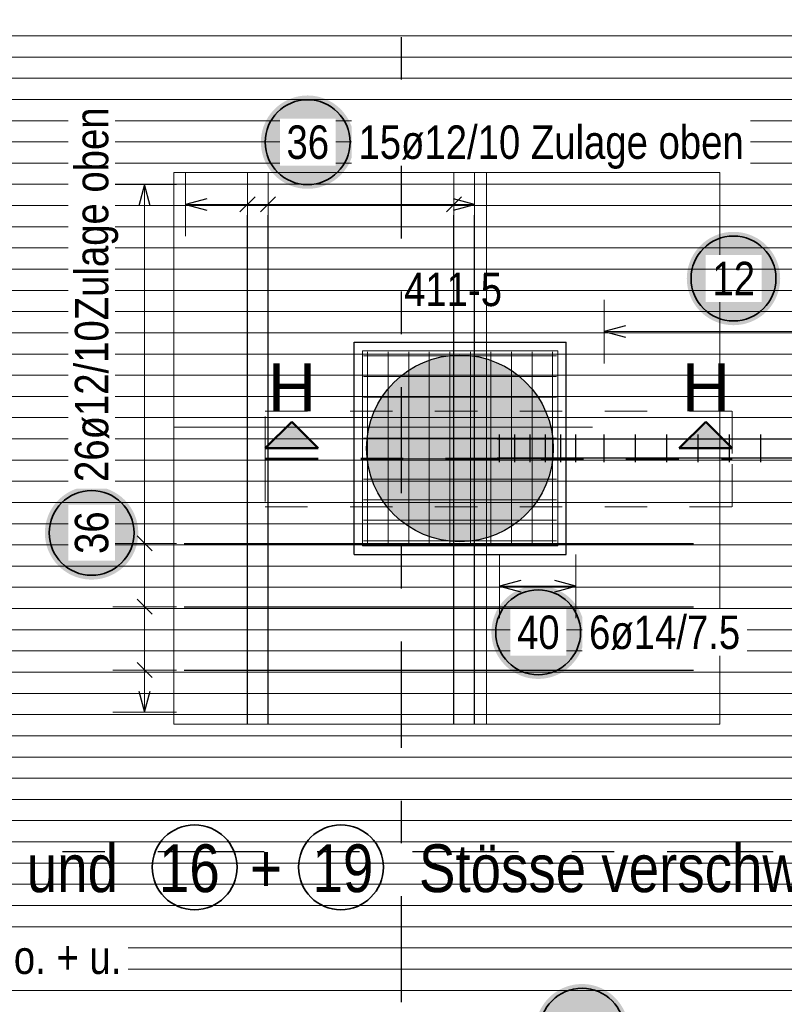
# Model space of a CAD drawing. Header units: millimetres. Extents: x -1.9 to 32.6, y 0 to 21.
# Tile 53 of 59: x 18.8 to 20.6, y 14.8 to 17.1. Entities that reach past the tile are written whole.
import ezdxf

# ---------------------------------------------------------------- set-up
doc = ezdxf.new("R2010")
doc.units = ezdxf.units.MM
for name, pattern in [('DASHDOT', [1, 0.5, -0.25, 0, -0.25]), ('DASHDOTX2', [2, 1, -0.5, 0, -0.5]), ('HIDDEN', [0.375, 0.25, -0.125])]:
    doc.linetypes.add(name, pattern=pattern)
doc.layers.add('Achsen', color=7, linetype='Continuous', lineweight=20)
doc.layers.add('nplo Bewehrung', color=7, linetype='Continuous', lineweight=20)
doc.styles.add('Arial', font='arial.ttf')
doc.styles.add('Arial Narrow', font='ARIALN.TTF')

msp = doc.modelspace()

# ---------------------------------------------------------------- hatches: boundary and pattern name
at = {"lineweight": 25, "true_color": 0xffffff}
for points in [[(19.594021, 16.84679), (19.593954, 16.850629), (19.593753, 16.854464), (19.593418, 16.858289), (19.592951, 16.862099), (19.59235, 16.865892), (19.591617, 16.869661), (19.590754, 16.873402), (19.58976, 16.877111), (19.588637, 16.880782), (19.587387, 16.884413), (19.586011, 16.887997), (19.584511, 16.891531), (19.582888, 16.895011), (19.581145, 16.898432), (19.579284, 16.90179), (19.577306, 16.905082), (19.575215, 16.908302), (19.573013, 16.911447), (19.570702, 16.914513), (19.568286, 16.917497), (19.565767, 16.920395), (19.563148, 16.923203), (19.560433, 16.925918), (19.557625, 16.928536), (19.554728, 16.931055), (19.551744, 16.933472), (19.548677, 16.935782), (19.545532, 16.937985), (19.542312, 16.940076), (19.539021, 16.942053), (19.535663, 16.943915), (19.532242, 16.945658), (19.528762, 16.94728), (19.525228, 16.948781), (19.521643, 16.950157), (19.518013, 16.951407), (19.514341, 16.952529), (19.510632, 16.953523), (19.506891, 16.954387), (19.503122, 16.955119), (19.49933, 16.95572), (19.495519, 16.956188), (19.491694, 16.956522), (19.48786, 16.956723), (19.484021, 16.95679), (19.480182, 16.956723), (19.476348, 16.956522), (19.472523, 16.956188), (19.468712, 16.95572), (19.46492, 16.955119), (19.461151, 16.954387), (19.45741, 16.953523), (19.453701, 16.952529), (19.450029, 16.951407), (19.446399, 16.950157), (19.442814, 16.948781), (19.43928, 16.94728), (19.4358, 16.945658), (19.432379, 16.943915), (19.429021, 16.942053), (19.42573, 16.940076), (19.42251, 16.937985), (19.419365, 16.935782), (19.416298, 16.933472), (19.413314, 16.931055), (19.410417, 16.928536), (19.407609, 16.925918), (19.404894, 16.923203), (19.402275, 16.920395), (19.399756, 16.917497), (19.39734, 16.914513), (19.395029, 16.911447), (19.392827, 16.908302), (19.390736, 16.905082), (19.388758, 16.90179), (19.386897, 16.898432), (19.385154, 16.895011), (19.383531, 16.891531), (19.382031, 16.887997), (19.380655, 16.884413), (19.379405, 16.880782), (19.378282, 16.877111), (19.377289, 16.873402), (19.376425, 16.869661), (19.375692, 16.865892), (19.375092, 16.862099), (19.374624, 16.858289), (19.374289, 16.854464), (19.374088, 16.850629), (19.374021, 16.84679), (19.374088, 16.842951), (19.374289, 16.839117), (19.374624, 16.835292), (19.375092, 16.831481), (19.375692, 16.827689), (19.376425, 16.82392), (19.377289, 16.820179), (19.378282, 16.81647), (19.379405, 16.812799), (19.380655, 16.809168), (19.382031, 16.805584), (19.383531, 16.802049), (19.385154, 16.79857), (19.386897, 16.795149), (19.388758, 16.79179), (19.390736, 16.788499), (19.392827, 16.785279), (19.395029, 16.782134), (19.39734, 16.779068), (19.399756, 16.776084), (19.402275, 16.773186), (19.404894, 16.770378), (19.407609, 16.767663), (19.410417, 16.765045), (19.413314, 16.762526), (19.416298, 16.760109), (19.419365, 16.757799), (19.42251, 16.755596), (19.42573, 16.753505), (19.429021, 16.751528), (19.432379, 16.749666), (19.4358, 16.747923), (19.43928, 16.7463), (19.442814, 16.7448), (19.446399, 16.743424), (19.450029, 16.742174), (19.453701, 16.741052), (19.45741, 16.740058), (19.461151, 16.739194), (19.46492, 16.738462), (19.468712, 16.737861), (19.472523, 16.737393), (19.476348, 16.737058), (19.480182, 16.736857), (19.484021, 16.73679), (19.48786, 16.736857), (19.491694, 16.737058), (19.495519, 16.737393), (19.49933, 16.737861), (19.503122, 16.738462), (19.506891, 16.739194), (19.510632, 16.740058), (19.514341, 16.741052), (19.518013, 16.742174), (19.521643, 16.743424), (19.525228, 16.7448), (19.528762, 16.7463), (19.532242, 16.747923), (19.535663, 16.749666), (19.539021, 16.751528), (19.542312, 16.753505), (19.545532, 16.755596), (19.548677, 16.757799), (19.551744, 16.760109), (19.554728, 16.762526), (19.557625, 16.765045), (19.560433, 16.767663), (19.563148, 16.770378), (19.565767, 16.773186), (19.568286, 16.776084), (19.570702, 16.779068), (19.573013, 16.782134), (19.575215, 16.785279), (19.577306, 16.788499), (19.579284, 16.79179), (19.581145, 16.795149), (19.582888, 16.79857), (19.584511, 16.802049), (19.586011, 16.805584), (19.587387, 16.809168), (19.588637, 16.812799), (19.58976, 16.81647), (19.590754, 16.820179), (19.591617, 16.82392), (19.59235, 16.827689), (19.592951, 16.831481), (19.593418, 16.835292), (19.593753, 16.839117)], [(19.085, 15.925851), (19.084933, 15.929689), (19.084732, 15.933524), (19.084397, 15.937349), (19.083929, 15.94116), (19.083329, 15.944952), (19.082596, 15.948721), (19.081733, 15.952462), (19.080739, 15.956171), (19.079616, 15.959842), (19.078366, 15.963473), (19.07699, 15.967057), (19.07549, 15.970592), (19.073867, 15.974071), (19.072124, 15.977492), (19.070263, 15.980851), (19.068285, 15.984142), (19.066194, 15.987362), (19.063992, 15.990507), (19.061681, 15.993573), (19.059265, 15.996557), (19.056746, 15.999455), (19.054127, 16.002263), (19.051412, 16.004978), (19.048604, 16.007596), (19.045707, 16.010115), (19.042723, 16.012532), (19.039656, 16.014842), (19.036511, 16.017045), (19.033291, 16.019136), (19.03, 16.021113), (19.026642, 16.022975), (19.023221, 16.024718), (19.019741, 16.026341), (19.016207, 16.027841), (19.012622, 16.029217), (19.008992, 16.030467), (19.00532, 16.031589), (19.001611, 16.032583), (18.99787, 16.033447), (18.994101, 16.034179), (18.990309, 16.03478), (18.986498, 16.035248), (18.982673, 16.035583), (18.978839, 16.035784), (18.975, 16.035851), (18.971161, 16.035784), (18.967327, 16.035583), (18.963502, 16.035248), (18.959691, 16.03478), (18.955899, 16.034179), (18.95213, 16.033447), (18.948389, 16.032583), (18.94468, 16.031589), (18.941008, 16.030467), (18.937378, 16.029217), (18.933793, 16.027841), (18.930259, 16.026341), (18.926779, 16.024718), (18.923358, 16.022975), (18.92, 16.021113), (18.916709, 16.019136), (18.913489, 16.017045), (18.910344, 16.014842), (18.907277, 16.012532), (18.904293, 16.010115), (18.901396, 16.007596), (18.898588, 16.004978), (18.895873, 16.002263), (18.893254, 15.999455), (18.890735, 15.996557), (18.888319, 15.993573), (18.886008, 15.990507), (18.883806, 15.987362), (18.881715, 15.984142), (18.879737, 15.980851), (18.877876, 15.977492), (18.876133, 15.974071), (18.87451, 15.970592), (18.87301, 15.967057), (18.871634, 15.963473), (18.870384, 15.959842), (18.869261, 15.956171), (18.868267, 15.952462), (18.867404, 15.948721), (18.866671, 15.944952), (18.866071, 15.94116), (18.865603, 15.937349), (18.865268, 15.933524), (18.865067, 15.929689), (18.865, 15.925851), (18.865067, 15.922012), (18.865268, 15.918177), (18.865603, 15.914352), (18.866071, 15.910541), (18.866671, 15.906749), (18.867404, 15.90298), (18.868267, 15.899239), (18.869261, 15.89553), (18.870384, 15.891859), (18.871634, 15.888228), (18.87301, 15.884644), (18.87451, 15.881109), (18.876133, 15.87763), (18.877876, 15.874209), (18.879737, 15.870851), (18.881715, 15.867559), (18.883806, 15.864339), (18.886008, 15.861194), (18.888319, 15.858128), (18.890735, 15.855144), (18.893254, 15.852246), (18.895873, 15.849438), (18.898588, 15.846723), (18.901396, 15.844105), (18.904293, 15.841586), (18.907277, 15.839169), (18.910344, 15.836859), (18.913489, 15.834656), (18.916709, 15.832565), (18.92, 15.830588), (18.923358, 15.828726), (18.926779, 15.826983), (18.930259, 15.825361), (18.933793, 15.82386), (18.937378, 15.822484), (18.941008, 15.821234), (18.94468, 15.820112), (18.948389, 15.819118), (18.95213, 15.818254), (18.955899, 15.817522), (18.959691, 15.816921), (18.963502, 15.816453), (18.967327, 15.816118), (18.971161, 15.815918), (18.975, 15.815851), (18.978839, 15.815918), (18.982673, 15.816118), (18.986498, 15.816453), (18.990309, 15.816921), (18.994101, 15.817522), (18.99787, 15.818254), (19.001611, 15.819118), (19.00532, 15.820112), (19.008992, 15.821234), (19.012622, 15.822484), (19.016207, 15.82386), (19.019741, 15.825361), (19.023221, 15.826983), (19.026642, 15.828726), (19.03, 15.830588), (19.033291, 15.832565), (19.036511, 15.834656), (19.039656, 15.836859), (19.042723, 15.839169), (19.045707, 15.841586), (19.048604, 15.844105), (19.051412, 15.846723), (19.054127, 15.849438), (19.056746, 15.852246), (19.059265, 15.855144), (19.061681, 15.858128), (19.063992, 15.861194), (19.066194, 15.864339), (19.068285, 15.867559), (19.070263, 15.870851), (19.072124, 15.874209), (19.073867, 15.87763), (19.07549, 15.881109), (19.07699, 15.884644), (19.078366, 15.888228), (19.079616, 15.891859), (19.080739, 15.89553), (19.081733, 15.899239), (19.082596, 15.90298), (19.083329, 15.906749), (19.083929, 15.910541), (19.084397, 15.914352), (19.084732, 15.918177)], [(20.137327, 15.691718), (20.13726, 15.695557), (20.137059, 15.699391), (20.136724, 15.703216), (20.136256, 15.707027), (20.135656, 15.710819), (20.134923, 15.714588), (20.134059, 15.71833), (20.133066, 15.722038), (20.131943, 15.72571), (20.130693, 15.72934), (20.129317, 15.732925), (20.127817, 15.736459), (20.126194, 15.739939), (20.124451, 15.74336), (20.12259, 15.746718), (20.120612, 15.750009), (20.118521, 15.753229), (20.116319, 15.756375), (20.114008, 15.759441), (20.111592, 15.762425), (20.109073, 15.765323), (20.106454, 15.768131), (20.103739, 15.770846), (20.100931, 15.773464), (20.098033, 15.775983), (20.09505, 15.778399), (20.091983, 15.78071), (20.088838, 15.782912), (20.085618, 15.785003), (20.082327, 15.786981), (20.078969, 15.788842), (20.075548, 15.790585), (20.072068, 15.792208), (20.068533, 15.793708), (20.064949, 15.795084), (20.061319, 15.796334), (20.057647, 15.797457), (20.053938, 15.798451), (20.050197, 15.799314), (20.046428, 15.800047), (20.042636, 15.800648), (20.038825, 15.801116), (20.035, 15.80145), (20.031166, 15.801651), (20.027327, 15.801718), (20.023488, 15.801651), (20.019654, 15.80145), (20.015829, 15.801116), (20.012018, 15.800648), (20.008225, 15.800047), (20.004456, 15.799314), (20.000715, 15.798451), (19.997007, 15.797457), (19.993335, 15.796334), (19.989705, 15.795084), (19.98612, 15.793708), (19.982586, 15.792208), (19.979106, 15.790585), (19.975685, 15.788842), (19.972327, 15.786981), (19.969036, 15.785003), (19.965816, 15.782912), (19.96267, 15.78071), (19.959604, 15.778399), (19.95662, 15.775983), (19.953722, 15.773464), (19.950914, 15.770846), (19.948199, 15.768131), (19.945581, 15.765323), (19.943062, 15.762425), (19.940646, 15.759441), (19.938335, 15.756375), (19.936133, 15.753229), (19.934041, 15.750009), (19.932064, 15.746718), (19.930203, 15.74336), (19.928459, 15.739939), (19.926837, 15.736459), (19.925337, 15.732925), (19.923961, 15.72934), (19.922711, 15.72571), (19.921588, 15.722038), (19.920594, 15.71833), (19.919731, 15.714588), (19.918998, 15.710819), (19.918397, 15.707027), (19.917929, 15.703216), (19.917595, 15.699391), (19.917394, 15.695557), (19.917327, 15.691718), (19.917394, 15.687879), (19.917595, 15.684045), (19.917929, 15.68022), (19.918397, 15.676409), (19.918998, 15.672617), (19.919731, 15.668848), (19.920594, 15.665107), (19.921588, 15.661398), (19.922711, 15.657726), (19.923961, 15.654096), (19.925337, 15.650511), (19.926837, 15.646977), (19.928459, 15.643497), (19.930203, 15.640076), (19.932064, 15.636718), (19.934041, 15.633427), (19.936133, 15.630207), (19.938335, 15.627062), (19.940646, 15.623995), (19.943062, 15.621012), (19.945581, 15.618114), (19.948199, 15.615306), (19.950914, 15.612591), (19.953722, 15.609972), (19.95662, 15.607453), (19.959604, 15.605037), (19.96267, 15.602726), (19.965816, 15.600524), (19.969036, 15.598433), (19.972327, 15.596455), (19.975685, 15.594594), (19.979106, 15.592851), (19.982586, 15.591228), (19.98612, 15.589728), (19.989705, 15.588352), (19.993335, 15.587102), (19.997007, 15.585979), (20.000715, 15.584986), (20.004456, 15.584122), (20.008225, 15.583389), (20.012018, 15.582789), (20.015829, 15.582321), (20.019654, 15.581986), (20.023488, 15.581785), (20.027327, 15.581718), (20.031166, 15.581785), (20.035, 15.581986), (20.038825, 15.582321), (20.042636, 15.582789), (20.046428, 15.583389), (20.050197, 15.584122), (20.053938, 15.584986), (20.057647, 15.585979), (20.061319, 15.587102), (20.064949, 15.588352), (20.068533, 15.589728), (20.072068, 15.591228), (20.075548, 15.592851), (20.078969, 15.594594), (20.082327, 15.596455), (20.085618, 15.598433), (20.088838, 15.600524), (20.091983, 15.602726), (20.09505, 15.605037), (20.098033, 15.607453), (20.100931, 15.609972), (20.103739, 15.612591), (20.106454, 15.615306), (20.109073, 15.618114), (20.111592, 15.621012), (20.114008, 15.623995), (20.116319, 15.627062), (20.118521, 15.630207), (20.120612, 15.633427), (20.12259, 15.636718), (20.124451, 15.640076), (20.126194, 15.643497), (20.127817, 15.646977), (20.129317, 15.650511), (20.130693, 15.654096), (20.131943, 15.657726), (20.133066, 15.661398), (20.134059, 15.665107), (20.134923, 15.668848), (20.135656, 15.672617), (20.136256, 15.676409), (20.136724, 15.68022), (20.137059, 15.684045)], [(20.240751, 14.752559), (20.240684, 14.756398), (20.240483, 14.760232), (20.240148, 14.764057), (20.23968, 14.767868), (20.23908, 14.77166), (20.238347, 14.775429), (20.237483, 14.77917), (20.23649, 14.782879), (20.235367, 14.78655), (20.234117, 14.790181), (20.232741, 14.793765), (20.231241, 14.7973), (20.229618, 14.800779), (20.227875, 14.8042), (20.226014, 14.807559), (20.224036, 14.81085), (20.221945, 14.81407), (20.219743, 14.817215), (20.217432, 14.820281), (20.215016, 14.823265), (20.212497, 14.826163), (20.209878, 14.828971), (20.207163, 14.831686), (20.204355, 14.834305), (20.201457, 14.836823), (20.198473, 14.83924), (20.195407, 14.84155), (20.192262, 14.843753), (20.189042, 14.845844), (20.185751, 14.847821), (20.182393, 14.849683), (20.178972, 14.851426), (20.175492, 14.853049), (20.171957, 14.854549), (20.168373, 14.855925), (20.164743, 14.857175), (20.161071, 14.858297), (20.157362, 14.859291), (20.153621, 14.860155), (20.149852, 14.860887), (20.14606, 14.861488), (20.142249, 14.861956), (20.138424, 14.862291), (20.13459, 14.862492), (20.130751, 14.862559), (20.126912, 14.862492), (20.123078, 14.862291), (20.119253, 14.861956), (20.115442, 14.861488), (20.111649, 14.860887), (20.10788, 14.860155), (20.104139, 14.859291), (20.100431, 14.858297), (20.096759, 14.857175), (20.093129, 14.855925), (20.089544, 14.854549), (20.08601, 14.853049), (20.08253, 14.851426), (20.079109, 14.849683), (20.075751, 14.847821), (20.07246, 14.845844), (20.06924, 14.843753), (20.066094, 14.84155), (20.063028, 14.83924), (20.060044, 14.836823), (20.057146, 14.834305), (20.054338, 14.831686), (20.051623, 14.828971), (20.049005, 14.826163), (20.046486, 14.823265), (20.04407, 14.820281), (20.041759, 14.817215), (20.039557, 14.81407), (20.037465, 14.81085), (20.035488, 14.807559), (20.033626, 14.8042), (20.031883, 14.800779), (20.030261, 14.7973), (20.028761, 14.793765), (20.027385, 14.790181), (20.026135, 14.78655), (20.025012, 14.782879), (20.024018, 14.77917), (20.023154, 14.775429), (20.022422, 14.77166), (20.021821, 14.767868), (20.021353, 14.764057), (20.021019, 14.760232), (20.020818, 14.756398), (20.020751, 14.752559), (20.020818, 14.74872), (20.021019, 14.744885), (20.021353, 14.74106), (20.021821, 14.73725), (20.022422, 14.733457), (20.023154, 14.729688), (20.024018, 14.725947), (20.025012, 14.722238), (20.026135, 14.718567), (20.027385, 14.714936), (20.028761, 14.711352), (20.030261, 14.707818), (20.031883, 14.704338), (20.033626, 14.700917), (20.035488, 14.697559), (20.037465, 14.694267), (20.039557, 14.691047), (20.041759, 14.687902), (20.04407, 14.684836), (20.046486, 14.681852), (20.049005, 14.678954), (20.051623, 14.676146), (20.054338, 14.673431), (20.057146, 14.670813), (20.060044, 14.668294), (20.063028, 14.665877), (20.066094, 14.663567), (20.06924, 14.661364), (20.07246, 14.659273), (20.075751, 14.657296), (20.079109, 14.655434), (20.08253, 14.653691), (20.08601, 14.652069), (20.089544, 14.650568), (20.093129, 14.649192), (20.096759, 14.647942), (20.100431, 14.64682), (20.104139, 14.645826), (20.10788, 14.644962), (20.111649, 14.64423), (20.115442, 14.643629), (20.119253, 14.643161), (20.123078, 14.642827), (20.126912, 14.642626), (20.130751, 14.642559), (20.13459, 14.642626), (20.138424, 14.642827), (20.142249, 14.643161), (20.14606, 14.643629), (20.149852, 14.64423), (20.153621, 14.644962), (20.157362, 14.645826), (20.161071, 14.64682), (20.164743, 14.647942), (20.168373, 14.649192), (20.171957, 14.650568), (20.175492, 14.652069), (20.178972, 14.653691), (20.182393, 14.655434), (20.185751, 14.657296), (20.189042, 14.659273), (20.192262, 14.661364), (20.195407, 14.663567), (20.198473, 14.665877), (20.201457, 14.668294), (20.204355, 14.670813), (20.207163, 14.673431), (20.209878, 14.676146), (20.212497, 14.678954), (20.215016, 14.681852), (20.217432, 14.684836), (20.219743, 14.687902), (20.221945, 14.691047), (20.224036, 14.694267), (20.226014, 14.697559), (20.227875, 14.700917), (20.229618, 14.704338), (20.231241, 14.707818), (20.232741, 14.711352), (20.234117, 14.714936), (20.235367, 14.718567), (20.23649, 14.722238), (20.237483, 14.725947), (20.238347, 14.729688), (20.23908, 14.733457), (20.23968, 14.73725), (20.240148, 14.74106), (20.240483, 14.744885)]]:
    msp.add_hatch(color=7, dxfattribs=at).paths.add_polyline_path(points)
at = {"lineweight": 13, "true_color": 0xd7ffd7}
msp.add_hatch(color=254, dxfattribs=at).paths.add_polyline_path([(20.063168, 16.125037), (20.063148, 16.128003), (20.063088, 16.130969), (20.062988, 16.133934), (20.062848, 16.136897), (20.062668, 16.139857), (20.062448, 16.142816), (20.062189, 16.145771), (20.061889, 16.148722), (20.06155, 16.151668), (20.061171, 16.15461), (20.060752, 16.157547), (20.060294, 16.160478), (20.059797, 16.163402), (20.05926, 16.166319), (20.058684, 16.169229), (20.058068, 16.172131), (20.057414, 16.175024), (20.05672, 16.177908), (20.055988, 16.180783), (20.055217, 16.183647), (20.054407, 16.186501), (20.05356, 16.189343), (20.052673, 16.192174), (20.051749, 16.194993), (20.050787, 16.197799), (20.049787, 16.200591), (20.04875, 16.20337), (20.047675, 16.206135), (20.046563, 16.208885), (20.045414, 16.21162), (20.044228, 16.214339), (20.043006, 16.217041), (20.041747, 16.219727), (20.040452, 16.222396), (20.039122, 16.225047), (20.037756, 16.22768), (20.036354, 16.230294), (20.034917, 16.23289), (20.033446, 16.235465), (20.031939, 16.23802), (20.030399, 16.240555), (20.028824, 16.243069), (20.027216, 16.245562), (20.025574, 16.248032), (20.0239, 16.25048), (20.022192, 16.252906), (20.020451, 16.255308), (20.018679, 16.257686), (20.016874, 16.260041), (20.015038, 16.262371), (20.013171, 16.264675), (20.011273, 16.266955), (20.009344, 16.269208), (20.007385, 16.271436), (20.005397, 16.273637), (20.003378, 16.27581), (20.001331, 16.277957), (19.999255, 16.280075), (19.99715, 16.282166), (19.995018, 16.284228), (19.992857, 16.286261), (19.99067, 16.288264), (19.988456, 16.290238), (19.986215, 16.292182), (19.983949, 16.294095), (19.981657, 16.295978), (19.979339, 16.29783), (19.976997, 16.29965), (19.974631, 16.301439), (19.97224, 16.303195), (19.969827, 16.304919), (19.96739, 16.306611), (19.96493, 16.308269), (19.962449, 16.309894), (19.959946, 16.311485), (19.957421, 16.313043), (19.954876, 16.314566), (19.95231, 16.316055), (19.949725, 16.317509), (19.94712, 16.318929), (19.944497, 16.320313), (19.941854, 16.321661), (19.939194, 16.322974), (19.936517, 16.32425), (19.933823, 16.325491), (19.931112, 16.326695), (19.928385, 16.327862), (19.925642, 16.328993), (19.922885, 16.330086), (19.920113, 16.331143), (19.917327, 16.332161), (19.914528, 16.333142), (19.911715, 16.334085), (19.908891, 16.334991), (19.906054, 16.335858), (19.903206, 16.336686), (19.900347, 16.337477), (19.897477, 16.338228), (19.894598, 16.338941), (19.891709, 16.339615), (19.888812, 16.34025), (19.885906, 16.340846), (19.882992, 16.341403), (19.880071, 16.34192), (19.877144, 16.342398), (19.87421, 16.342836), (19.871271, 16.343235), (19.868326, 16.343594), (19.865377, 16.343913), (19.862424, 16.344193), (19.859467, 16.344432), (19.856508, 16.344632), (19.853546, 16.344792), (19.850582, 16.344912), (19.847617, 16.344992), (19.844651, 16.345032), (19.841685, 16.345032), (19.838719, 16.344992), (19.835753, 16.344912), (19.832789, 16.344792), (19.829828, 16.344632), (19.826868, 16.344432), (19.823911, 16.344193), (19.820958, 16.343913), (19.818009, 16.343594), (19.815065, 16.343235), (19.812125, 16.342836), (19.809192, 16.342398), (19.806264, 16.34192), (19.803343, 16.341403), (19.80043, 16.340846), (19.797524, 16.34025), (19.794626, 16.339615), (19.791738, 16.338941), (19.788858, 16.338228), (19.785989, 16.337477), (19.78313, 16.336686), (19.780282, 16.335858), (19.777445, 16.334991), (19.77462, 16.334085), (19.771808, 16.333142), (19.769008, 16.332161), (19.766222, 16.331143), (19.763451, 16.330086), (19.760693, 16.328993), (19.757951, 16.327862), (19.755224, 16.326695), (19.752513, 16.325491), (19.749818, 16.32425), (19.747141, 16.322974), (19.744481, 16.321661), (19.741839, 16.320313), (19.739215, 16.318929), (19.736611, 16.317509), (19.734025, 16.316055), (19.73146, 16.314566), (19.728914, 16.313043), (19.72639, 16.311485), (19.723887, 16.309894), (19.721405, 16.308269), (19.718946, 16.306611), (19.716509, 16.304919), (19.714095, 16.303195), (19.711705, 16.301439), (19.709338, 16.29965), (19.706996, 16.29783), (19.704679, 16.295978), (19.702387, 16.294095), (19.70012, 16.292182), (19.697879, 16.290238), (19.695665, 16.288264), (19.693478, 16.286261), (19.691318, 16.284228), (19.689185, 16.282166), (19.687081, 16.280075), (19.685005, 16.277957), (19.682957, 16.27581), (19.680939, 16.273637), (19.67895, 16.271436), (19.676991, 16.269208), (19.675062, 16.266955), (19.673164, 16.264675), (19.671297, 16.262371), (19.669461, 16.260041), (19.667657, 16.257686), (19.665884, 16.255308), (19.664144, 16.252906), (19.662436, 16.25048), (19.660761, 16.248032), (19.659119, 16.245562), (19.657511, 16.243069), (19.655936, 16.240555), (19.654396, 16.23802), (19.65289, 16.235465), (19.651418, 16.23289), (19.649981, 16.230294), (19.64858, 16.22768), (19.647214, 16.225047), (19.645883, 16.222396), (19.644588, 16.219727), (19.64333, 16.217041), (19.642107, 16.214339), (19.640922, 16.21162), (19.639773, 16.208885), (19.638661, 16.206135), (19.637586, 16.20337), (19.636548, 16.200591), (19.635548, 16.197799), (19.634586, 16.194993), (19.633662, 16.192174), (19.632776, 16.189343), (19.631928, 16.186501), (19.631118, 16.183647), (19.630348, 16.180783), (19.629615, 16.177908), (19.628922, 16.175024), (19.628267, 16.172131), (19.627652, 16.169229), (19.627076, 16.166319), (19.626539, 16.163402), (19.626041, 16.160478), (19.625583, 16.157547), (19.625164, 16.15461), (19.624786, 16.151668), (19.624446, 16.148722), (19.624147, 16.145771), (19.623887, 16.142816), (19.623667, 16.139857), (19.623488, 16.136897), (19.623348, 16.133934), (19.623248, 16.130969), (19.623188, 16.128003), (19.623168, 16.125037), (19.623188, 16.122071), (19.623248, 16.119105), (19.623348, 16.116141), (19.623488, 16.113178), (19.623667, 16.110217), (19.623887, 16.107259), (19.624147, 16.104304), (19.624446, 16.101353), (19.624786, 16.098406), (19.625164, 16.095464), (19.625583, 16.092527), (19.626041, 16.089597), (19.626539, 16.086672), (19.627076, 16.083755), (19.627652, 16.080845), (19.628267, 16.077943), (19.628922, 16.07505), (19.629615, 16.072166), (19.630348, 16.069292), (19.631118, 16.066427), (19.631928, 16.063574), (19.632776, 16.060731), (19.633662, 16.0579), (19.634586, 16.055082), (19.635548, 16.052276), (19.636548, 16.049483), (19.637586, 16.046704), (19.638661, 16.043939), (19.639773, 16.041189), (19.640922, 16.038455), (19.642107, 16.035736), (19.64333, 16.033033), (19.644588, 16.030347), (19.645883, 16.027678), (19.647214, 16.025027), (19.64858, 16.022394), (19.649981, 16.01978), (19.651418, 16.017185), (19.65289, 16.014609), (19.654396, 16.012054), (19.655936, 16.009519), (19.657511, 16.007005), (19.659119, 16.004513), (19.660761, 16.002042), (19.662436, 15.999594), (19.664144, 15.997168), (19.665884, 15.994766), (19.667657, 15.992388), (19.669461, 15.990034), (19.671297, 15.987704), (19.673164, 15.985399), (19.675062, 15.98312), (19.676991, 15.980866), (19.67895, 15.978638), (19.680939, 15.976438), (19.682957, 15.974264), (19.685005, 15.972118), (19.687081, 15.969999), (19.689185, 15.967909), (19.691318, 15.965847), (19.693478, 15.963814), (19.695665, 15.96181), (19.697879, 15.959836), (19.70012, 15.957892), (19.702387, 15.955979), (19.704679, 15.954096), (19.706996, 15.952244), (19.709338, 15.950424), (19.711705, 15.948636), (19.714095, 15.946879), (19.716509, 15.945155), (19.718946, 15.943464), (19.721405, 15.941805), (19.723887, 15.94018), (19.72639, 15.938589), (19.728914, 15.937031), (19.73146, 15.935508), (19.734025, 15.934019), (19.736611, 15.932565), (19.739215, 15.931146), (19.741839, 15.929762), (19.744481, 15.928413), (19.747141, 15.927101), (19.749818, 15.925824), (19.752513, 15.924583), (19.755224, 15.923379), (19.757951, 15.922212), (19.760693, 15.921081), (19.763451, 15.919988), (19.766222, 15.918932), (19.769008, 15.917913), (19.771808, 15.916932), (19.77462, 15.915989), (19.777445, 15.915084), (19.780282, 15.914217), (19.78313, 15.913388), (19.785989, 15.912598), (19.788858, 15.911846), (19.791738, 15.911133), (19.794626, 15.910459), (19.797524, 15.909824), (19.80043, 15.909228), (19.803343, 15.908672), (19.806264, 15.908154), (19.809192, 15.907677), (19.812125, 15.907238), (19.815065, 15.906839), (19.818009, 15.90648), (19.820958, 15.906161), (19.823911, 15.905882), (19.826868, 15.905642), (19.829828, 15.905442), (19.832789, 15.905282), (19.835753, 15.905162), (19.838719, 15.905082), (19.841685, 15.905042), (19.844651, 15.905042), (19.847617, 15.905082), (19.850582, 15.905162), (19.853546, 15.905282), (19.856508, 15.905442), (19.859467, 15.905642), (19.862424, 15.905882), (19.865377, 15.906161), (19.868326, 15.90648), (19.871271, 15.906839), (19.87421, 15.907238), (19.877144, 15.907677), (19.880071, 15.908154), (19.882992, 15.908672), (19.885906, 15.909228), (19.888812, 15.909824), (19.891709, 15.910459), (19.894598, 15.911133), (19.897477, 15.911846), (19.900347, 15.912598), (19.903206, 15.913388), (19.906054, 15.914217), (19.908891, 15.915084), (19.911715, 15.915989), (19.914528, 15.916932), (19.917327, 15.917913), (19.920113, 15.918932), (19.922885, 15.919988), (19.925642, 15.921081), (19.928385, 15.922212), (19.931112, 15.923379), (19.933823, 15.924583), (19.936517, 15.925824), (19.939194, 15.927101), (19.941854, 15.928413), (19.944497, 15.929762), (19.94712, 15.931146), (19.949725, 15.932565), (19.95231, 15.934019), (19.954876, 15.935508), (19.957421, 15.937031), (19.959946, 15.938589), (19.962449, 15.94018), (19.96493, 15.941805), (19.96739, 15.943464), (19.969827, 15.945155), (19.97224, 15.946879), (19.974631, 15.948636), (19.976997, 15.950424), (19.979339, 15.952244), (19.981657, 15.954096), (19.983949, 15.955979), (19.986215, 15.957892), (19.988456, 15.959836), (19.99067, 15.96181), (19.992857, 15.963814), (19.995018, 15.965847), (19.99715, 15.967909), (19.999255, 15.969999), (20.001331, 15.972118), (20.003378, 15.974264), (20.005397, 15.976438), (20.007385, 15.978638), (20.009344, 15.980866), (20.011273, 15.98312), (20.013171, 15.985399), (20.015038, 15.987704), (20.016874, 15.990034), (20.018679, 15.992388), (20.020451, 15.994766), (20.022192, 15.997168), (20.0239, 15.999594), (20.025574, 16.002042), (20.027216, 16.004513), (20.028824, 16.007005), (20.030399, 16.009519), (20.031939, 16.012054), (20.033446, 16.014609), (20.034917, 16.017185), (20.036354, 16.01978), (20.037756, 16.022394), (20.039122, 16.025027), (20.040452, 16.027678), (20.041747, 16.030347), (20.043006, 16.033033), (20.044228, 16.035736), (20.045414, 16.038455), (20.046563, 16.041189), (20.047675, 16.043939), (20.04875, 16.046704), (20.049787, 16.049483), (20.050787, 16.052276), (20.051749, 16.055082), (20.052673, 16.0579), (20.05356, 16.060731), (20.054407, 16.063574), (20.055217, 16.066427), (20.055988, 16.069292), (20.05672, 16.072166), (20.057414, 16.07505), (20.058068, 16.077943), (20.058684, 16.080845), (20.05926, 16.083755), (20.059797, 16.086672), (20.060294, 16.089597), (20.060752, 16.092527), (20.061171, 16.095464), (20.06155, 16.098406), (20.061889, 16.101353), (20.062189, 16.104304), (20.062448, 16.107259), (20.062668, 16.110217), (20.062848, 16.113178), (20.062988, 16.116141), (20.063088, 16.119105), (20.063148, 16.122071)])
at = {"lineweight": 25, "true_color": 0x0000ff}
for points in [[(19.44665, 16.187727), (19.38415, 16.125227), (19.50915, 16.125227)], [(20.422251, 16.187727), (20.359751, 16.125227), (20.484751, 16.125227)]]:
    msp.add_hatch(color=5, dxfattribs=at).paths.add_polyline_path(points)
at = {"layer": 'Achsen', "lineweight": 25, "true_color": 0xffffff}
msp.add_hatch(color=7, dxfattribs=at).paths.add_polyline_path([(20.597757, 16.525424), (20.59769, 16.529262), (20.597489, 16.533097), (20.597155, 16.536922), (20.596687, 16.540733), (20.596086, 16.544525), (20.595354, 16.548294), (20.59449, 16.552035), (20.593496, 16.555744), (20.592374, 16.559415), (20.591124, 16.563046), (20.589748, 16.56663), (20.588247, 16.570165), (20.586625, 16.573644), (20.584882, 16.577065), (20.58302, 16.580424), (20.581043, 16.583715), (20.578952, 16.586935), (20.576749, 16.59008), (20.574439, 16.593146), (20.572022, 16.59613), (20.569503, 16.599028), (20.566885, 16.601836), (20.56417, 16.604551), (20.561362, 16.607169), (20.558464, 16.609688), (20.55548, 16.612105), (20.552414, 16.614415), (20.549269, 16.616618), (20.546049, 16.618709), (20.542757, 16.620686), (20.539399, 16.622548), (20.535978, 16.624291), (20.532498, 16.625914), (20.528964, 16.627414), (20.52538, 16.62879), (20.521749, 16.63004), (20.518078, 16.631162), (20.514369, 16.632156), (20.510628, 16.63302), (20.506859, 16.633752), (20.503066, 16.634353), (20.499256, 16.634821), (20.495431, 16.635156), (20.491596, 16.635357), (20.487757, 16.635424), (20.483918, 16.635357), (20.480084, 16.635156), (20.476259, 16.634821), (20.472448, 16.634353), (20.468656, 16.633752), (20.464887, 16.63302), (20.461146, 16.632156), (20.457437, 16.631162), (20.453766, 16.63004), (20.450135, 16.62879), (20.446551, 16.627414), (20.443016, 16.625914), (20.439537, 16.624291), (20.436116, 16.622548), (20.432757, 16.620686), (20.429466, 16.618709), (20.426246, 16.616618), (20.423101, 16.614415), (20.420035, 16.612105), (20.417051, 16.609688), (20.414153, 16.607169), (20.411345, 16.604551), (20.40863, 16.601836), (20.406012, 16.599028), (20.403493, 16.59613), (20.401076, 16.593146), (20.398766, 16.59008), (20.396563, 16.586935), (20.394472, 16.583715), (20.392495, 16.580424), (20.390633, 16.577065), (20.38889, 16.573644), (20.387267, 16.570165), (20.385767, 16.56663), (20.384391, 16.563046), (20.383141, 16.559415), (20.382019, 16.555744), (20.381025, 16.552035), (20.380161, 16.548294), (20.379429, 16.544525), (20.378828, 16.540733), (20.37836, 16.536922), (20.378025, 16.533097), (20.377824, 16.529262), (20.377757, 16.525424), (20.377824, 16.521585), (20.378025, 16.51775), (20.37836, 16.513925), (20.378828, 16.510114), (20.379429, 16.506322), (20.380161, 16.502553), (20.381025, 16.498812), (20.382019, 16.495103), (20.383141, 16.491432), (20.384391, 16.487801), (20.385767, 16.484217), (20.387267, 16.480682), (20.38889, 16.477203), (20.390633, 16.473782), (20.392495, 16.470424), (20.394472, 16.467132), (20.396563, 16.463912), (20.398766, 16.460767), (20.401076, 16.457701), (20.403493, 16.454717), (20.406012, 16.451819), (20.40863, 16.449011), (20.411345, 16.446296), (20.414153, 16.443678), (20.417051, 16.441159), (20.420035, 16.438742), (20.423101, 16.436432), (20.426246, 16.434229), (20.429466, 16.432138), (20.432757, 16.430161), (20.436116, 16.428299), (20.439537, 16.426556), (20.443016, 16.424934), (20.446551, 16.423433), (20.450135, 16.422057), (20.453766, 16.420807), (20.457437, 16.419685), (20.461146, 16.418691), (20.464887, 16.417827), (20.468656, 16.417095), (20.472448, 16.416494), (20.476259, 16.416026), (20.480084, 16.415691), (20.483918, 16.415491), (20.487757, 16.415424), (20.491596, 16.415491), (20.495431, 16.415691), (20.499256, 16.416026), (20.503066, 16.416494), (20.506859, 16.417095), (20.510628, 16.417827), (20.514369, 16.418691), (20.518078, 16.419685), (20.521749, 16.420807), (20.52538, 16.422057), (20.528964, 16.423433), (20.532498, 16.424934), (20.535978, 16.426556), (20.539399, 16.428299), (20.542757, 16.430161), (20.546049, 16.432138), (20.549269, 16.434229), (20.552414, 16.436432), (20.55548, 16.438742), (20.558464, 16.441159), (20.561362, 16.443678), (20.56417, 16.446296), (20.566885, 16.449011), (20.569503, 16.451819), (20.572022, 16.454717), (20.574439, 16.457701), (20.576749, 16.460767), (20.578952, 16.463912), (20.581043, 16.467132), (20.58302, 16.470424), (20.584882, 16.473782), (20.586625, 16.477203), (20.588247, 16.480682), (20.589748, 16.484217), (20.591124, 16.487801), (20.592374, 16.491432), (20.593496, 16.495103), (20.59449, 16.498812), (20.595354, 16.502553), (20.596086, 16.506322), (20.596687, 16.510114), (20.597155, 16.513925), (20.597489, 16.51775)])

# ---------------------------------------------------------------- linework, layer by layer
at = {"color": 9, "linetype": 'Continuous', "lineweight": 0}
for p, q in [((19.168488, 15.475037), (19.168488, 16.775037)), ((19.168488, 16.775037), (20.455668, 16.775037)), ((19.905668, 16.775037), (19.905668, 15.475037)), ((20.455668, 15.475037), (20.455668, 16.775037)), ((20.155668, 16.175037), (19.168488, 16.175037)), ((19.168488, 15.475037), (20.455668, 15.475037))]:
    msp.add_line(p, q, dxfattribs=at)
at = {"color": 5, "linetype": 'Continuous', "lineweight": 18, "ltscale": 2}
for p, q in [((19.196488, 16.775), (19.196488, 16.625)), ((19.342455, 16.775), (19.342455, 16.625)), ((19.39111, 16.775), (19.39111, 16.625)), ((19.829011, 16.775), (19.829011, 16.625)), ((19.877667, 16.625), (19.877667, 16.775)), ((19.175, 16.747037), (19.025, 16.747037)), ((19.1, 16.747037), (19.1, 15.503038)), ((19.196488, 16.7), (19.877667, 16.7)), ((19.175, 15.901118), (19.025, 15.901118)), ((19.936668, 15.875), (19.936668, 15.725)), ((20.116549, 15.725), (20.116549, 15.875)), ((20.116549, 15.8), (19.936668, 15.8)), ((19.175, 15.751838), (19.025, 15.751838)), ((19.175, 15.602558), (19.025, 15.602558)), ((19.025, 15.503038), (19.175, 15.503038))]:
    msp.add_line(p, q, dxfattribs=at)
at = {"color": 3, "linetype": 'Continuous', "lineweight": 25, "ltscale": 2}
for p, q in [((19.1, 16.747037), (19.086603, 16.697037)), ((19.113397, 16.697037), (19.1, 16.747037)), ((19.246488, 16.713397), (19.196488, 16.7)), ((19.360132, 16.717678), (19.324777, 16.682322)), ((19.408788, 16.717678), (19.373433, 16.682322)), ((19.846689, 16.717678), (19.811334, 16.682322)), ((19.877667, 16.7), (19.827667, 16.713397)), ((19.196488, 16.7), (19.246488, 16.686603)), ((19.827667, 16.686603), (19.877667, 16.7)), ((19.342455, 15.475037), (19.342455, 16.675037)), ((19.39111, 15.475037), (19.39111, 16.675037)), ((19.829011, 15.475037), (19.829011, 16.675037)), ((19.877667, 15.475037), (19.877667, 16.675037)), ((19.936668, 16.092687), (19.936668, 16.157537)), ((19.972644, 16.092687), (19.972644, 16.157537)), ((20.00862, 16.092687), (20.00862, 16.157537)), ((20.044597, 16.092687), (20.044597, 16.157537)), ((20.080573, 16.092687), (20.080573, 16.157537)), ((20.116549, 16.092687), (20.116549, 16.157537)), ((19.117678, 15.88344), (19.082322, 15.918796)), ((19.193488, 15.901118), (20.393488, 15.901118)), ((19.986668, 15.813397), (19.936668, 15.8)), ((20.116549, 15.8), (20.066549, 15.813397)), ((19.936668, 15.8), (19.986668, 15.786603)), ((20.066549, 15.786603), (20.116549, 15.8)), ((19.117678, 15.73416), (19.082322, 15.769516)), ((19.193488, 15.751838), (20.393488, 15.751838)), ((19.117678, 15.584881), (19.082322, 15.620236)), ((19.193488, 15.602558), (20.393488, 15.602558)), ((19.086603, 15.553038), (19.1, 15.503038)), ((19.1, 15.503038), (19.113397, 15.553038))]:
    msp.add_line(p, q, dxfattribs=at)
at = {"color": 3, "linetype": 'Continuous', "lineweight": 25}
for p, q in [((19.593488, 16.375039), (20.093488, 16.375039)), ((19.593488, 15.875037), (19.593488, 16.375037)), ((20.093488, 15.875037), (20.093488, 16.375037)), ((19.593488, 15.875039), (20.093488, 15.875039))]:
    msp.add_line(p, q, dxfattribs=at)
at = {"color": 9, "linetype": 'HIDDEN', "lineweight": 0, "ltscale": 0.25}
for p, q in [((19.38415, 16.100227), (19.38415, 16.212804)), ((19.38415, 16.212804), (20.484751, 16.212804)), ((20.484751, 16.212804), (20.484751, 16.100227)), ((19.38415, 16.100227), (19.38415, 15.98765)), ((20.484751, 15.98765), (20.484751, 16.100227)), ((19.38415, 15.98765), (20.484751, 15.98765))]:
    msp.add_line(p, q, dxfattribs=at)
at = {"color": 4, "linetype": 'Continuous', "lineweight": 50}
for p, q in [((19.44665, 16.187727), (19.38415, 16.125227)), ((19.50915, 16.125227), (19.44665, 16.187727)), ((20.422251, 16.187727), (20.359751, 16.125227)), ((20.484751, 16.125227), (20.422251, 16.187727)), ((19.38415, 16.125227), (19.50915, 16.125227)), ((20.359751, 16.125227), (20.484751, 16.125227))]:
    msp.add_line(p, q, dxfattribs=at)
at = {"color": 9, "linetype": 'Continuous', "lineweight": 0, "ltscale": 2}
for p, q in [((19.930668, 16.147537), (21.445049, 16.147537)), ((19.930668, 16.102537), (21.445049, 16.102537))]:
    msp.add_line(p, q, dxfattribs=at)
at = {"color": 4, "linetype": 'DASHDOT', "lineweight": 50, "ltscale": 0.25}
msp.add_line((19.38415, 16.100227), (20.484751, 16.100227), dxfattribs=at)
msp.add_line((19.38415, 16.100227), (20.484751, 16.100227), dxfattribs=at)
at = {"color": 2, "linetype": 'Continuous', "lineweight": 35, "ltscale": 2}
for centre in [(19.484021, 16.84679), (18.975, 15.925851), (20.027327, 15.691718), (20.130751, 14.752559)]:
    msp.add_circle(centre, 0.1, dxfattribs=at)
at = {"color": 2, "linetype": 'Continuous', "lineweight": 35}
for centre in [(19.217773, 15.137675), (19.562611, 15.137675)]:
    msp.add_circle(centre, 0.1, dxfattribs=at)
at = {"layer": 'Achsen', "color": 3, "linetype": 'DASHDOTX2', "lineweight": 25, "ltscale": 0.25}
for p, q in [((19.704965, 19.869562), (19.704965, 10.31573)), ((14.331419, 15.175042), (25.285818, 15.175042))]:
    msp.add_line(p, q, dxfattribs=at)
at = {"layer": 'Achsen', "color": 5, "linetype": 'Continuous', "lineweight": 18, "ltscale": 2}
for p, q in [((20.183168, 16.475424), (20.183168, 16.325424)), ((21.437549, 16.400424), (20.183168, 16.400424))]:
    msp.add_line(p, q, dxfattribs=at)
at = {"layer": 'Achsen', "color": 3, "linetype": 'Continuous', "lineweight": 25, "ltscale": 2}
for p, q in [((20.233168, 16.413821), (20.183168, 16.400424)), ((20.183168, 16.400424), (20.233168, 16.387026)), ((20.183168, 16.092537), (20.183168, 16.157537)), ((20.256955, 16.092537), (20.256955, 16.157537)), ((20.330742, 16.092537), (20.330742, 16.157537)), ((20.404529, 16.092537), (20.404529, 16.157537)), ((20.478316, 16.092537), (20.478316, 16.157537)), ((20.552103, 16.092537), (20.552103, 16.157537)), ((19.930668, 16.147537), (21.445049, 16.147537)), ((19.930668, 16.102537), (21.445049, 16.102537))]:
    msp.add_line(p, q, dxfattribs=at)
at = {"layer": 'Achsen', "color": 2, "linetype": 'Continuous', "lineweight": 35, "ltscale": 2}
msp.add_circle((20.487757, 16.525424), 0.1, dxfattribs=at)
at = {"layer": 'nplo Bewehrung', "color": 9, "linetype": 'Continuous', "lineweight": 0, "ltscale": 2}
for p, q in [((15.070661, 17.097346), (21.570049, 17.097346)), ((15.070661, 17.047355), (21.570049, 17.047355)), ((15.070661, 16.997363), (21.570049, 16.997363)), ((15.070661, 16.947371), (21.570049, 16.947371)), ((15.070661, 16.89738), (21.570049, 16.89738)), ((15.070661, 16.847388), (21.570049, 16.847388)), ((15.070661, 16.797397), (21.570049, 16.797397)), ((15.070661, 16.747405), (21.570049, 16.747405)), ((15.070661, 16.697413), (21.570049, 16.697413)), ((15.070661, 16.647422), (21.570049, 16.647422)), ((15.070661, 16.59743), (21.570049, 16.59743)), ((15.070661, 16.447455), (21.570049, 16.447455)), ((15.070661, 16.397464), (21.570049, 16.397464)), ((15.070661, 16.347472), (21.570049, 16.347472)), ((20.073488, 16.355037), (19.613488, 16.355037)), ((19.613488, 16.355037), (19.613488, 15.895037)), ((19.615988, 16.343037), (20.070988, 16.343037)), ((19.625488, 15.897537), (19.625488, 16.352537)), ((19.673932, 15.897537), (19.673932, 16.352537)), ((19.722377, 15.897537), (19.722377, 16.352537)), ((19.770821, 15.897537), (19.770821, 16.352537)), ((19.819265, 15.897537), (19.819265, 16.352537)), ((19.86771, 15.897537), (19.86771, 16.352537)), ((19.916154, 15.897537), (19.916154, 16.352537)), ((19.964599, 15.897537), (19.964599, 16.352537)), ((20.073488, 16.355037), (20.010988, 16.355037)), ((20.013043, 15.897537), (20.013043, 16.352537)), ((20.061488, 15.897537), (20.061488, 16.352537)), ((20.073488, 16.292537), (20.073488, 16.355037)), ((20.073488, 15.895037), (20.073488, 16.355037)), ((15.070661, 16.297481), (21.570049, 16.297481)), ((19.615988, 16.294593), (20.070988, 16.294593)), ((15.070661, 16.247489), (21.570049, 16.247489)), ((19.615988, 16.246148), (20.070988, 16.246148)), ((15.070661, 16.197497), (21.570049, 16.197497)), ((19.615988, 16.197704), (20.070988, 16.197704)), ((15.070661, 16.147506), (21.570049, 16.147506)), ((19.615988, 16.149259), (20.070988, 16.149259)), ((15.070661, 16.097514), (21.570049, 16.097514)), ((19.615988, 16.100815), (20.070988, 16.100815)), ((15.070661, 16.047523), (21.570049, 16.047523)), ((19.615988, 16.05237), (20.070988, 16.05237)), ((15.070661, 15.997531), (21.570049, 15.997531)), ((19.615988, 16.003926), (20.070988, 16.003926)), ((15.070661, 15.947539), (21.570049, 15.947539)), ((19.615988, 15.955482), (20.070988, 15.955482)), ((15.070661, 15.897548), (21.570049, 15.897548)), ((19.615988, 15.907037), (20.070988, 15.907037)), ((19.613488, 15.895037), (20.073488, 15.895037)), ((15.070661, 15.847556), (21.570049, 15.847556)), ((15.070661, 15.797565), (21.570049, 15.797565)), ((15.070661, 15.747573), (21.570049, 15.747573)), ((15.070661, 15.697581), (21.570049, 15.697581)), ((15.070661, 15.64759), (21.570049, 15.64759)), ((15.070661, 15.597598), (21.570049, 15.597598)), ((15.070661, 15.547607), (21.570049, 15.547607)), ((15.070661, 15.497615), (21.570049, 15.497615)), ((15.070661, 15.447623), (21.570049, 15.447623)), ((15.070661, 15.397632), (21.570049, 15.397632)), ((15.070661, 15.34764), (21.570049, 15.34764)), ((15.070661, 15.297649), (21.570049, 15.297649)), ((15.070661, 15.247657), (21.570049, 15.247657)), ((15.070661, 15.197665), (21.570049, 15.197665)), ((15.070661, 15.147674), (21.570049, 15.147674)), ((15.070661, 15.097682), (21.570049, 15.097682)), ((15.070661, 15.047691), (21.570049, 15.047691)), ((15.070661, 14.997699), (21.570049, 14.997699)), ((15.070661, 14.947707), (21.570049, 14.947707)), ((15.070661, 14.897716), (21.570049, 14.897716)), ((15.070661, 14.847724), (21.570049, 14.847724))]:
    msp.add_line(p, q, dxfattribs=at)
at = {"layer": 'nplo Bewehrung', "color": 3, "linetype": 'Continuous', "lineweight": 25}
msp.add_circle((19.843168, 16.125037), 0.22, dxfattribs=at)

# ---------------------------------------------------------------- texts
at = {"color": 2, "lineweight": 35, "style": 'Arial Narrow'}
msp.add_text('411-5', height=0.07875, dxfattribs=at).set_placement((19.711556, 16.460474))
at = {"color": 4, "lineweight": 50}
for s, style, p in [('H', 'Arial', (19.3904, 16.212727)), ('H', 'Arial', (20.366001, 16.212727)), (' 16  +  18   und', 'Arial Narrow', (18.173625, 15.07923)), (' 16  +  19   Stösse verschwenken', 'Arial Narrow', (19.097886, 15.07923))]:
    msp.add_text(s, height=0.1125, dxfattribs=dict(at, style=style)).set_placement(p)

# ---------------------------------------------------------------- next in the draw order: texts
at = {"color": 2, "lineweight": 35, "char_height": 0.07875, "attachment_point": 1, "line_spacing_factor": 0.9, "style": 'Arial Narrow', "bg_fill": 3, "box_fill_scale": 1.2, "bg_fill_color": 256, "bg_fill_true_color": 13158600, "bg_fill_transparency": 0}
for s, insert in [('36', (19.434409, 16.886165)), ('15ø12/10 Zulage oben', (19.604021, 16.886165)), ('6ø14/7.5', (20.147327, 15.731093)), ('40', (19.977714, 15.731093)), ('126ø12/10 o. + u.', (18.335335, 14.965138))]:
    msp.add_mtext(s, dxfattribs=dict(at, insert=insert))
at = {"color": 2, "lineweight": 35, "insert": (18.935625, 15.876238), "char_height": 0.07875, "attachment_point": 1, "rotation": 90, "line_spacing_factor": 0.9, "style": 'Arial Narrow', "bg_fill": 3, "box_fill_scale": 1.2, "bg_fill_color": 256, "bg_fill_true_color": 13158600, "bg_fill_transparency": 0}
msp.add_mtext('36', dxfattribs=at)
at = {"layer": 'Achsen', "color": 2, "lineweight": 35, "insert": (20.438145, 16.564799), "char_height": 0.07875, "attachment_point": 1, "line_spacing_factor": 0.9, "style": 'Arial Narrow', "bg_fill": 3, "box_fill_scale": 1.2, "bg_fill_color": 256, "bg_fill_true_color": 13158600, "bg_fill_transparency": 0}
msp.add_mtext('12', dxfattribs=at)

# ---------------------------------------------------------------- next in the draw order: linework, layer by layer
at = {"layer": 'nplo Bewehrung', "color": 9, "linetype": 'Continuous', "lineweight": 0, "ltscale": 2}
for p, q in [((15.070661, 16.547439), (21.570049, 16.547439)), ((15.070661, 16.497447), (21.570049, 16.497447))]:
    msp.add_line(p, q, dxfattribs=at)

# ---------------------------------------------------------------- next in the draw order: texts
at = {"color": 2, "lineweight": 35, "insert": (18.935625, 16.045851), "char_height": 0.07875, "attachment_point": 1, "rotation": 90, "line_spacing_factor": 0.9, "style": 'Arial Narrow', "bg_fill": 3, "box_fill_scale": 1.2, "bg_fill_color": 256, "bg_fill_true_color": 13158600, "bg_fill_transparency": 0}
msp.add_mtext('26ø12/10Zulage oben', dxfattribs=at)

doc.saveas('drawing.dxf')
